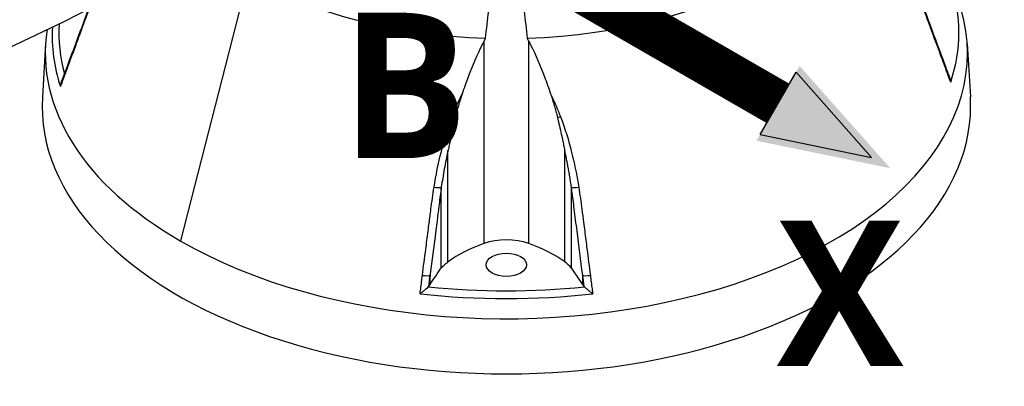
# Model space of a CAD drawing. Header units: millimetres. Extents: x 0 to 5219, y 0 to 2970.
# Tile 175 of 228: x 3368 to 3576, y 1307 to 1385. Entities that reach past the tile are written whole.
import ezdxf

# ---------------------------------------------------------------- set-up
doc = ezdxf.new("R2010")
doc.units = ezdxf.units.MM
doc.header["$LTSCALE"] = 0.2
for name, color, linetype in [('01_Object Line', 4, 'Continuous'), ('07_Special Line2', 76, 'Continuous'), ('12_Before Rev.Num.', 5, 'Continuous')]:
    doc.layers.add(name, color=color, linetype=linetype)
doc.layers.add('14_Mark', color=7, linetype='Continuous', true_color=0xe03c31)
doc.styles.add('Rainbow-5.0 Style', font='malgunsl.ttf')

# ---------------------------------------------------------------- blocks, each defined once
blk = doc.blocks.new('A$C6bc54f51')
for p, q in [((166.74, 81.99), (152.93, 28.11)), ((124.46, 69.8), (123.79, 58.55)), ((217.05, 70.31), (217.05, 27.53)), ((226.52, 27.53), (226.52, 70.31)), ((319.11, 69.8), (319.78, 58.55)), ((234.45, 50.82), (234.45, 50.82)), ((209.45, 23.66), (209.45, 47.14)), ((234.11, 23.66), (234.11, 47.14)), ((208.04, 22.37), (208.04, 39.45)), ((235.53, 22.37), (235.53, 39.45)), ((205.67, 18.92), (205.67, 20.88)), ((237.9, 18.92), (237.9, 20.88)), ((205.5, 18.63), (205.36, 18.46)), ((238.21, 18.46), (238.06, 18.63))]:
    blk.add_line(p, q)
for centre, major_axis, ratio, start_param, end_param in [((221.78, 115.42), (77.15, 0), 0.57735, 4.76927, 6.226304), ((221.78, 115.42), (-77.15, 0), 0.57735, 0.785398, 1.513915), ((221.78, 67.87), (97.38, 0), 0.57735, 3.92699, 6.531315), ((221.78, 72.12), (95.57, 0), 0.57735, 6.092629, 6.473742), ((221.78, 71.3), (-95.92, 0), 0.57735, 6.246746, 6.474419), ((221.78, 72.12), (-94.5, 0), 0.57735, 6.248654, 6.442871), ((221.78, 67.87), (-97.38, 0), 0.57735, 6.196092, 7.068583), ((130.28, 63.97), (-1.41, 0.52), 0.445689, 6.283183, 6.665585), ((313.29, 63.97), (1.41, 0.52), 0.445689, 5.900786, 6.283188), ((221.78, 56.61), (-98.05, 0), 0.57735, 6.248855, 9.459108), ((210.55, 54.78), (-1.4, 0.54), 0.300947, 1.546942, 1.997356), ((233.01, 54.79), (1.4, 0.55), 0.299591, 4.283682, 4.733556), ((206.75, 39.86), (-1.48, 0.24), 0.293943, 1.451681, 2.673474), ((236.82, 39.86), (1.48, 0.24), 0.293943, 3.609607, 4.831504), ((232.05, 13.32), (28.83, 0), 0.57735, 2.117685, 2.471123), ((221.78, 23.05), (-9.1, 0), 0.57735, 4.1655, 5.259278), ((211.52, 13.32), (-28.83, 0), 0.57735, 3.812062, 4.1655), ((221.78, 56.61), (57.64, 0), 0.57735, 4.987231, 4.987234), ((204.32, 21.22), (-1.49, 0.19), 0.291007, 1.428464, 2.747851), ((239.25, 21.22), (1.49, 0.19), 0.291007, 3.535223, 4.854722), ((221.78, 71.3), (-95.92, 0), 0.57735, 1.379562, 1.76203), ((203.84, 18.88), (-1.68, 0), 0.577343, 2.622772, 2.695941), ((221.78, 72.12), (94.5, 0), 0.57735, 4.537116, 4.887662), ((239.72, 18.88), (-1.68, 0), 0.577343, 0.445652, 0.518821)]:
    blk.add_ellipse(centre, major_axis=major_axis, ratio=ratio, start_param=start_param, end_param=end_param)
blk.add_ellipse((221.78, 23.05), major_axis=(-4.25, 0), ratio=0.57735)
for points, knots in [([(217.4, 70.95), (217.6, 72.89), (217.81, 74.81), (218.39, 79.46), (218.77, 82.16), (219.46, 85.7), (219.67, 86.69), (220.06, 88.16), (220.21, 88.65), (220.54, 89.58), (220.72, 90.03), (221.09, 90.63), (221.25, 90.85), (221.5, 91.02), (221.55, 91.05), (221.67, 91.09), (221.73, 91.1), (221.84, 91.1), (221.9, 91.09), (222.02, 91.05), (222.07, 91.02), (222.32, 90.85), (222.48, 90.63), (222.85, 90.03), (223.03, 89.58), (223.36, 88.65), (223.5, 88.16), (223.9, 86.69), (224.11, 85.7), (224.8, 82.16), (225.18, 79.46), (225.76, 74.81), (225.97, 72.89), (226.17, 70.95)], [5.982106, 5.982106, 5.982106, 5.982106, 6.634304, 6.634304, 7.582061, 7.582061, 7.910092, 7.910092, 8.074107, 8.074107, 8.238122, 8.238122, 8.315339, 8.315339, 8.332718, 8.332718, 8.350096, 8.350096, 8.367475, 8.367475, 8.384853, 8.384853, 8.46207, 8.46207, 8.626085, 8.626085, 8.790101, 8.790101, 9.118131, 9.118131, 10.065889, 10.065889, 10.718087, 10.718087, 10.718087, 10.718087]), ([(314.68, 64.22), (314.37, 65.06), (314.06, 65.9), (313.75, 66.74), (313.05, 68.65), (312.34, 70.56), (311.63, 72.47), (311.13, 73.85), (310.62, 75.22), (310.11, 76.6), (310.08, 76.67), (310.05, 76.75), (310.03, 76.82), (309.55, 78.12), (309.07, 79.43), (308.59, 80.76)], [0, 0, 0, 0, 0.152677, 0.152677, 0.152677, 0.499986, 0.499986, 0.499986, 0.749983, 0.749983, 0.749983, 0.763385, 0.763385, 0.763385, 1, 1, 1, 1]), ([(133.67, 77.17), (133.6, 76.98), (133.53, 76.79), (133.46, 76.6), (133.1, 75.61), (132.73, 74.63), (132.37, 73.65), (132.22, 73.26), (132.08, 72.86), (131.93, 72.47), (131.5, 71.29), (131.06, 70.11), (130.63, 68.93), (130.05, 67.36), (129.47, 65.79), (128.89, 64.22)], [0.2156142, 0.2156142, 0.2156142, 0.2156142, 0.2500193, 0.2500193, 0.2500193, 0.4287791, 0.4287791, 0.4287791, 0.5000046, 0.5000046, 0.5000046, 0.7143901, 0.7143901, 0.7143901, 1, 1, 1, 1]), ([(217.05, 70.31), (216.92, 70.06), (216.79, 69.81), (215.59, 67.4), (214.62, 65.14), (213.29, 61.62), (212.86, 60.42), (212.45, 59.19)], [-6.98839, -6.98839, -6.98839, -6.98839, -6.901908, -6.901908, -6.146186, -6.146186, -5.758936, -5.758936, -5.758936, -5.758936]), ([(226.52, 70.31), (226.65, 70.06), (226.78, 69.81), (227.98, 67.4), (228.95, 65.14), (230.28, 61.62), (230.71, 60.42), (231.12, 59.19)], [10.331972, 10.331972, 10.331972, 10.331972, 10.418454, 10.418454, 11.174175, 11.174175, 11.561438, 11.561438, 11.561438, 11.561438]), ([(128.89, 64.22), (128.58, 63.38), (128.27, 62.54), (127.96, 61.7), (127.84, 61.39), (127.73, 61.08), (127.61, 60.77)], [0, 0, 0, 0, 0.731803, 0.731803, 0.731803, 1, 1, 1, 1]), ([(315.62, 61.67), (315.42, 62.21), (315.22, 62.75), (315.02, 63.29), (314.91, 63.6), (314.8, 63.91), (314.68, 64.22)], [0, 0, 0, 0, 0.637195, 0.637195, 0.637195, 1, 1, 1, 1]), ([(127.78, 61.55), (127.76, 61.48), (127.74, 61.41), (127.67, 61.16), (127.63, 60.97), (127.61, 60.78), (127.61, 60.78), (127.61, 60.77)], [-0.08198982, -0.08198982, -0.08198982, -0.08198982, -0.05947654, -0.05947654, 0, 0, 0.0007263, 0.0007263, 0.0007263, 0.0007263]), ([(315.62, 62), (315.62, 61.99), (315.63, 61.97), (315.66, 61.86), (315.65, 61.76), (315.62, 61.67)], [-0.05826319, -0.05826319, -0.05826319, -0.05826319, -0.04971177, -0.04971177, 0, 0, 0, 0]), ([(210.36, 54.37), (210.68, 55.19), (211.01, 56), (211.35, 56.8), (211.7, 57.6), (212.06, 58.4), (212.45, 59.19)], [0, 0, 0, 0, 0.499875, 0.499875, 0.499875, 1, 1, 1, 1]), ([(212.45, 59.19), (212.17, 58.36), (211.9, 57.52), (211.42, 55.86), (211.19, 55), (210.99, 54.17)], [0.0000001, 0.0000001, 0.0000001, 0.0000001, 0.2749921, 0.2749921, 0.5476443, 0.5476443, 0.5476443, 0.5476443]), ([(231.12, 59.19), (231.51, 58.4), (231.87, 57.6), (232.21, 56.8), (232.56, 56), (232.89, 55.19), (233.21, 54.38)], [0, 0, 0, 0, 0.5005634, 0.5005634, 0.5005634, 1, 1, 1, 1]), ([(231.12, 59.19), (231.4, 58.36), (231.67, 57.52), (232.15, 55.86), (232.38, 55), (232.58, 54.18)], [-0.5445996, -0.5445996, -0.5445996, -0.5445996, -0.2712223, -0.2712223, -0.0000015, -0.0000015, -0.0000015, -0.0000015]), ([(206.51, 39.46), (206.92, 42), (207.43, 44.52), (208.05, 47.02), (208.5, 48.81), (209.01, 50.58), (209.61, 52.33), (209.85, 53.01), (210.09, 53.69), (210.36, 54.37)], [0, 0, 0, 0, 0.499826, 0.499826, 0.499826, 0.858832, 0.858832, 0.858832, 1, 1, 1, 1]), ([(210.99, 54.17), (210.7, 53), (210.44, 51.85), (209.97, 49.63), (209.8, 48.76), (209.62, 47.9), (209.58, 47.71), (209.51, 47.4), (209.48, 47.27), (209.45, 47.14)], [0.0000003, 0.0000003, 0.0000003, 0.0000003, 0.385971, 0.385971, 0.7217999, 0.7217999, 0.8108706, 0.8108706, 0.8732307, 0.8732307, 0.8732307, 0.8732307]), ([(232.58, 54.18), (232.87, 53.03), (233.14, 51.83), (233.61, 49.59), (233.79, 48.7), (233.96, 47.86), (234, 47.68), (234.06, 47.38), (234.09, 47.26), (234.11, 47.14)], [-0.5643199, -0.5643199, -0.5643199, -0.5643199, -0.3213467, -0.3213467, -0.0964507, -0.0964507, -0.0393511, -0.0393511, 0, 0, 0, 0]), ([(233.21, 54.38), (233.43, 53.8), (233.64, 53.23), (233.85, 52.64), (234.06, 52.03), (234.26, 51.42), (234.45, 50.8), (234.84, 49.57), (235.19, 48.32), (235.5, 47.07), (235.87, 45.61), (236.2, 44.14), (236.49, 42.66), (236.7, 41.59), (236.89, 40.53), (237.06, 39.46)], [0, 0, 0, 0, 0.1198746, 0.1198746, 0.1198746, 0.2457225, 0.2457225, 0.2457225, 0.4973048, 0.4973048, 0.4973048, 0.7896386, 0.7896386, 0.7896386, 1, 1, 1, 1]), ([(209.45, 47.14), (209.16, 45.87), (208.9, 44.59), (208.44, 42.03), (208.23, 40.74), (208.04, 39.45)], [0, 0, 0, 0, 0.4162532, 0.4162532, 0.8334528, 0.8334528, 0.8334528, 0.8334528]), ([(234.18, 46.86), (234.17, 46.88), (234.17, 46.9), (234.16, 46.92), (234.15, 47), (234.13, 47.07), (234.11, 47.14)], [0, 0, 0, 0, 0.2136157, 0.2136157, 0.2136157, 0.9999613, 0.9999613, 0.9999613, 0.9999613]), ([(235.53, 39.45), (235.5, 39.6), (235.42, 40.22), (235.24, 41.31), (235.2, 41.59), (235.17, 41.77), (235.14, 41.97), (235.1, 42.17), (235.07, 42.34), (235.04, 42.5), (234.99, 42.81), (234.95, 43.03), (234.93, 43.17), (234.92, 43.2), (234.9, 43.32), (234.88, 43.4), (234.87, 43.48), (234.86, 43.55), (234.84, 43.63), (234.81, 43.79), (234.78, 43.94), (234.75, 44.09), (234.69, 44.4), (234.63, 44.71), (234.57, 45.02), (234.45, 45.63), (234.32, 46.25), (234.18, 46.86)], [0, 0, 0, 0, 0.25, 0.25, 0.25, 0.3125, 0.3125, 0.3125, 0.375, 0.375, 0.375, 0.5, 0.5, 0.5, 0.53125, 0.53125, 0.53125, 0.5625, 0.5625, 0.5625, 0.625, 0.625, 0.625, 0.75, 0.75, 0.75, 1, 1, 1, 1]), ([(204.05, 20.82), (204.29, 22.66), (204.52, 24.5), (204.76, 26.33), (204.92, 27.6), (205.09, 28.87), (205.25, 30.14), (205.32, 30.71), (205.4, 31.28), (205.47, 31.85), (205.6, 32.83), (205.72, 33.82), (205.85, 34.8), (206.05, 36.36), (206.26, 37.91), (206.51, 39.46)], [0, 0, 0, 0, 0.295731, 0.295731, 0.295731, 0.499995, 0.499995, 0.499995, 0.591463, 0.591463, 0.591463, 0.749983, 0.749983, 0.749983, 1, 1, 1, 1]), ([(208.04, 39.45), (207.96, 38.85), (207.88, 38.25), (207.72, 37.05), (207.65, 36.44), (207.52, 35.4), (207.47, 35.03), (207.35, 34.06), (207.28, 33.52), (207.12, 32.24), (207.03, 31.51), (206.91, 30.57), (206.86, 30.24), (206.83, 30.01), (206.81, 29.81), (206.42, 26.79), (206.06, 23.96), (205.69, 21.05), (205.68, 20.96), (205.67, 20.88)], [0, 0, 0, 0, 0.192031, 0.192031, 0.384909, 0.384909, 0.522423, 0.522423, 0.70214, 0.70214, 0.941762, 0.941762, 1.012905, 1.012905, 1.368312, 1.368312, 6.545985, 6.545985, 6.697091, 6.697091, 6.697091, 6.697091]), ([(237.9, 20.88), (237.5, 23.99), (237.11, 27.09), (236.71, 30.2), (236.51, 31.76), (236.31, 33.32), (236.12, 34.87), (235.96, 36.15), (235.81, 37.41), (235.63, 38.67), (235.6, 38.93), (235.56, 39.19), (235.53, 39.45)], [0, 0, 0, 0, 0.5, 0.5, 0.5, 0.750745, 0.750745, 0.750745, 0.957271, 0.957271, 0.957271, 1, 1, 1, 1]), ([(237.06, 39.46), (237.31, 37.91), (237.52, 36.36), (237.72, 34.8), (237.84, 33.88), (237.96, 32.96), (238.08, 32.04), (238.16, 31.41), (238.24, 30.78), (238.32, 30.14), (238.48, 28.91), (238.64, 27.67), (238.8, 26.43), (239.04, 24.56), (239.28, 22.69), (239.52, 20.82)], [0, 0, 0, 0, 0.250016, 0.250016, 0.250016, 0.398143, 0.398143, 0.398143, 0.500005, 0.500005, 0.500005, 0.699072, 0.699072, 0.699072, 1, 1, 1, 1]), ([(208.04, 22.37), (208.4, 22.79), (208.84, 23.21), (209.41, 23.63), (209.43, 23.64), (209.45, 23.66)], [0, 0, 0, 0, 0.962909, 0.962909, 1, 1, 1, 1]), ([(235.53, 22.37), (235.17, 22.79), (234.73, 23.21), (234.16, 23.63), (234.14, 23.64), (234.11, 23.66)], [0, 0, 0, 0, 0.962909, 0.962909, 1, 1, 1, 1]), ([(203.55, 16.93), (203.67, 17.88), (203.8, 18.83), (203.92, 19.78), (203.96, 20.12), (204.01, 20.47), (204.05, 20.82)], [0, 0, 0, 0, 0.731791, 0.731791, 0.731791, 1, 1, 1, 1]), ([(205.67, 20.88), (205.67, 20.86), (205.67, 20.85), (205.66, 20.81), (205.66, 20.8), (205.66, 20.78)], [0, 0, 0, 0, 0.00568081, 0.00568081, 0.01137127, 0.01137127, 0.01137127, 0.01137127]), ([(205.67, 18.92), (206.07, 19.5), (206.46, 20.09), (207.05, 20.97), (207.25, 21.26), (207.64, 21.84), (207.83, 22.11), (208.04, 22.37)], [0, 0, 0, 0, 0.5, 0.5, 0.75, 0.75, 1, 1, 1, 1]), ([(237.9, 18.92), (237.5, 19.5), (237.11, 20.09), (236.51, 20.97), (236.31, 21.26), (235.93, 21.84), (235.74, 22.11), (235.53, 22.37)], [0, 0, 0, 0, 0.5, 0.5, 0.75, 0.75, 1, 1, 1, 1]), ([(238.06, 18.63), (238.05, 18.98), (238.03, 19.38), (237.99, 19.93), (237.98, 20.14), (237.94, 20.57), (237.92, 20.73), (237.9, 20.88)], [0.000001, 0.000001, 0.000001, 0.000001, 0.116379, 0.116379, 0.1785721, 0.1785721, 0.2497386, 0.2497386, 0.2497386, 0.2497386]), ([(239.52, 20.82), (239.64, 19.87), (239.76, 18.92), (239.88, 17.97), (239.93, 17.63), (239.97, 17.28), (240.02, 16.93)], [0, 0, 0, 0, 0.731794, 0.731794, 0.731794, 1, 1, 1, 1]), ([(205.5, 18.63), (205.52, 18.96), (205.54, 19.35), (205.57, 19.89), (205.59, 20.11), (205.62, 20.5), (205.64, 20.64), (205.66, 20.78)], [0.000001, 0.000001, 0.000001, 0.000001, 0.1122745, 0.1122745, 0.17648, 0.17648, 0.2367155, 0.2367155, 0.2367155, 0.2367155]), ([(205.31, 18.4), (205.21, 18.3), (205.09, 18.19), (204.81, 17.94), (204.65, 17.81), (204.34, 17.54), (204.18, 17.41), (203.86, 17.17), (203.71, 17.05), (203.56, 16.93), (203.55, 16.93), (203.55, 16.93)], [0.000001, 0.000001, 0.000001, 0.000001, 0.0570155, 0.0570155, 0.1206061, 0.1206061, 0.1807381, 0.1807381, 0.239696, 0.239696, 0.2404159, 0.2404159, 0.2404159, 0.2404159]), ([(240.02, 16.93), (240.01, 16.93), (240.01, 16.93), (239.86, 17.05), (239.7, 17.17), (239.39, 17.41), (239.23, 17.54), (238.92, 17.81), (238.75, 17.94), (238.48, 18.19), (238.36, 18.3), (238.26, 18.4)], [-0.0007263, -0.0007263, -0.0007263, -0.0007263, 0, 0, 0.0594766, 0.0594766, 0.1201375, 0.1201375, 0.1842876, 0.1842876, 0.2418037, 0.2418037, 0.2418037, 0.2418037])]:
    blk.add_open_spline(points, degree=3, knots=knots)
for points in [[(152.55, 87.2), (129.78, 74.58), (106.11, 63.06), (81.23, 54.68)], [(308.61, 81), (310.6, 75.41), (312.67, 69.98), (314.7, 64.49)], [(128.87, 64.49), (130.43, 68.7), (132, 72.87), (133.55, 77.11)], [(217.05, 70.31), (217.16, 70.53), (217.28, 70.74), (217.4, 70.95)], [(226.17, 70.95), (226.29, 70.74), (226.41, 70.53), (226.52, 70.31)], [(127.78, 61.55), (128.15, 62.53), (128.51, 63.51), (128.87, 64.49)], [(314.7, 64.49), (315, 63.66), (315.31, 62.83), (315.62, 62)], [(238.21, 18.46), (238.1, 19.27), (238, 20.07), (237.9, 20.88)], [(205.66, 20.78), (205.56, 20.01), (205.46, 19.23), (205.36, 18.46)], [(205.5, 18.63), (205.57, 18.77), (205.62, 18.85), (205.67, 18.92)], [(238.06, 18.63), (237.99, 18.77), (237.95, 18.85), (237.9, 18.92)]]:
    blk.add_open_spline(points, degree=3)
blk = doc.blocks.new('Blk$A46N0-6W24B')
h = blk.add_hatch(color=256)
h.dxf.hatch_style = 1
h.paths.add_polyline_path([(4.06, -0.19, 1), (-5.94, -0.19, 1)])
at = {"layer": '07_Special Line2'}
blk.add_hatch(color=256, dxfattribs=at).paths.add_polyline_path([(41.63, 24.39), (26.91, 21.38), (31.66, 13.15)])
at = {"layer": '12_Before Rev.Num.'}
blk.add_hatch(color=256, dxfattribs=at).paths.add_polyline_path([(-0.94, 48.97), (-5.69, 34.71), (3.82, 34.71)])
at = {"layer": '14_Mark'}
blk.add_hatch(color=256, dxfattribs=at).paths.add_polyline_path([(41.63, -24.77), (31.66, -13.52), (26.91, -21.75)])
blk.add_circle((-0.94, -0.19), 5)
at = {"layer": '07_Special Line2'}
for p, q in [((39.58, 23.2), (27.31, 20.69)), ((31.27, 13.83), (39.58, 23.2)), ((31.27, 13.83), (27.31, 20.69))]:
    blk.add_line(p, q, dxfattribs=at)
at = {"layer": '07_Special Line2', "const_width": 5}
blk.add_lwpolyline([(29.29, 17.26), (-0.94, -0.19)], dxfattribs=at)
at = {"layer": '12_Before Rev.Num.'}
for p, q in [((-0.94, 46.59), (-4.9, 34.71)), ((3.02, 34.71), (-0.94, 46.59)), ((3.02, 34.71), (-4.9, 34.71))]:
    blk.add_line(p, q, dxfattribs=at)
at = {"layer": '12_Before Rev.Num.', "const_width": 5}
blk.add_lwpolyline([(-0.94, 34.71), (-0.94, -0.19)], dxfattribs=at)
at = {"layer": '14_Mark'}
for p, q in [((27.31, -21.07), (31.27, -14.21)), ((39.58, -23.58), (31.27, -14.21)), ((27.31, -21.07), (39.58, -23.58))]:
    blk.add_line(p, q, dxfattribs=at)
at = {"layer": '14_Mark', "const_width": 5}
blk.add_lwpolyline([(29.29, -17.64), (-0.94, -0.19)], dxfattribs=at)
at = {"insert": (-18.78, -15.65), "char_height": 16, "attachment_point": 4, "style": 'Rainbow-5.0 Style'}
blk.add_mtext('{\\fMalgun Gothic Semilight|b1|i0|c129|p50;B}', dxfattribs=at)
at = {"layer": '07_Special Line2', "insert": (35.08, 4.13), "char_height": 16, "attachment_point": 4, "style": 'Rainbow-5.0 Style'}
blk.add_mtext('{\\fMalgun Gothic Semilight|b1|i0|c129|p50;Y}', dxfattribs=at)
at = {"layer": '12_Before Rev.Num.', "insert": (-21.52, 35.54), "char_height": 16, "attachment_point": 4, "style": 'Rainbow-5.0 Style'}
blk.add_mtext('{\\fMalgun Gothic Semilight|b1|i0|c129|p50;Z}', dxfattribs=at)
at = {"layer": '14_Mark', "insert": (29.17, -38.54), "char_height": 16, "attachment_point": 4, "style": 'Rainbow-5.0 Style'}
blk.add_mtext('{\\fMalgun Gothic Semilight|b1|i0|c129|p50;X}', dxfattribs=at)

msp = doc.modelspace()

# ---------------------------------------------------------------- block references
at = {"xscale": 1.92, "yscale": 1.92, "zscale": 1.92}
msp.add_blockref('Blk$A46N0-6W24B', (3471.656, 1400.756), dxfattribs=at)
at = {"layer": '01_Object Line'}
msp.add_blockref('A$C6bc54f51', (3248.729, 1309.722), dxfattribs=at)

doc.saveas('drawing.dxf')
